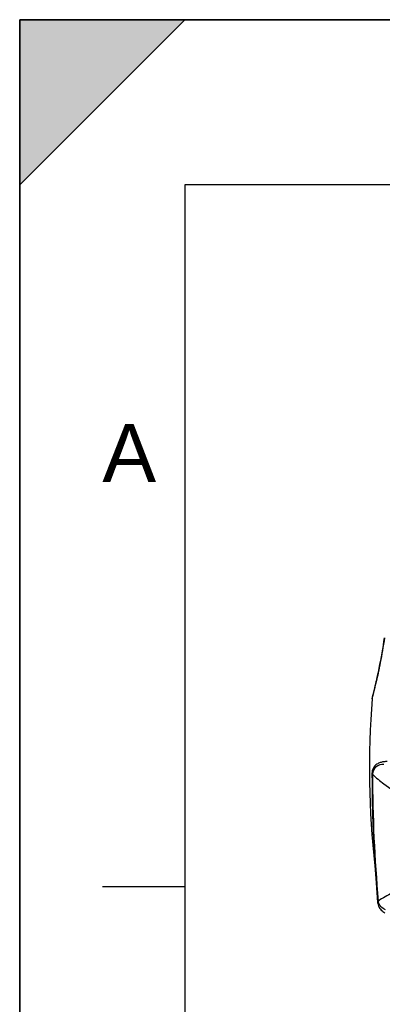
# Model space of a CAD drawing. Header units: millimetres. Extents: x 0 to 297, y 0 to 210.
# Tile 3 of 108: x 0 to 22, y 150 to 210. Entities that reach past the tile are written whole.
import ezdxf

# ---------------------------------------------------------------- set-up
doc = ezdxf.new("R2010")
doc.units = ezdxf.units.MM
doc.header["$LTSCALE"] = 16.335
doc.layers.get('0').update_dxf_attribs({"linetype": 'CONTINUOUS'})
doc.styles.add('TEXTSTYLE_2', font='arial.ttf')

# ---------------------------------------------------------------- blocks, each defined once
blk = doc.blocks.new('MARGEA4_BL0', base_point=(148.514, 105.014))
at = {"color": 7, "linetype": 'Continuous'}
for p, q in [((297.014, 210.014), (0.014, 210.014)), ((0.014, 0.014), (0.014, 210.014)), ((0.014, 200.014), (10.014, 210.014)), ((10.014, 210.014), (0.014, 210.014)), ((0.014, 210.014), (0.014, 200.014)), ((0.014, 0.014), (0.014, 210.014)), ((0.014, 210.014), (0.014, 0.014)), ((0.014, 200.014), (10.014, 210.014)), ((287.014, 200.014), (10.014, 200.014)), ((10.014, 200.014), (10.014, 10.014)), ((5.014, 157.514), (10.014, 157.514))]:
    blk.add_line(p, q, dxfattribs=at)
blk.add_solid([(0.014, 200.014), (10.014, 210.014), (0.014, 210.014)], dxfattribs=at)
at = {"color": 2, "linetype": 'Continuous', "style": 'TEXTSTYLE_2', "oblique": 0.00002}
blk.add_text('A', height=3.5, dxfattribs=at).set_placement((5.014, 182.014))

msp = doc.modelspace()

# ---------------------------------------------------------------- linework, layer by layer
at = {"color": 7, "linetype": 'Continuous'}
for p, q in [((0, 0), (0, 210)), ((0, 210), (297, 210)), ((21.635, 169.988), (21.58, 169.756)), ((21.658, 170.083), (21.635, 169.988)), ((21.655, 170.072), (21.635, 169.988)), ((21.512, 169.474), (21.481, 169.348)), ((21.545, 169.611), (21.511, 169.469)), ((21.581, 169.763), (21.543, 169.605)), ((21.417, 169.081), (21.385, 168.951)), ((21.435, 169.156), (21.403, 169.024)), ((21.482, 169.352), (21.434, 169.154)), ((21.365, 164.373), (21.365, 164.373)), ((21.708, 156.541), (21.708, 156.541))]:
    msp.add_line(p, q, dxfattribs=at)
at = {"color": 9, "linetype": 'Continuous'}
for p, q in [((21.451, 169.197), (21.593, 169.784)), ((21.593, 169.784), (21.627, 169.927)), ((21.374, 168.88), (21.42, 169.072)), ((21.374, 168.88), (21.376, 168.889))]:
    msp.add_line(p, q, dxfattribs=at)
at = {"color": 7, "linetype": 'Continuous'}
for points in [[(22.124, 172.578), (22.094, 172.389), (22.062, 172.19), (22.029, 171.994), (21.996, 171.801), (21.963, 171.612), (21.93, 171.427), (21.897, 171.247), (21.864, 171.073), (21.831, 170.906), (21.8, 170.746), (21.769, 170.593), (21.739, 170.449), (21.71, 170.314), (21.682, 170.188), (21.655, 170.072)], [(22.097, 172.408), (22.065, 172.21), (22.032, 172.013), (21.999, 171.82), (21.966, 171.63), (21.933, 171.444), (21.9, 171.264), (21.867, 171.09), (21.835, 170.922), (21.803, 170.761), (21.772, 170.608), (21.742, 170.463), (21.713, 170.327), (21.685, 170.2), (21.658, 170.083)], [(22.294, 165.079), (22.242, 165.076), (22.192, 165.073), (22.144, 165.068), (22.097, 165.063), (22.05, 165.056), (22.004, 165.049), (21.958, 165.039), (21.912, 165.028), (21.864, 165.014), (21.814, 164.996), (21.763, 164.974), (21.71, 164.947), (21.654, 164.912), (21.598, 164.869), (21.544, 164.818), (21.493, 164.757), (21.447, 164.686), (21.411, 164.61), (21.385, 164.53), (21.37, 164.447), (21.365, 164.373)], [(21.365, 164.373), (21.367, 163.796), (21.377, 162.835), (21.4, 161.853), (21.434, 160.851), (21.481, 159.829), (21.541, 158.786), (21.614, 157.722), (21.708, 156.541)], [(21.708, 156.541), (21.716, 156.48), (21.737, 156.394), (21.767, 156.315), (21.803, 156.245), (21.843, 156.182), (21.887, 156.126), (21.931, 156.077), (21.977, 156.033), (22.024, 155.992)], [(21.716, 156.48), (21.717, 156.479), (21.738, 156.392), (21.768, 156.313), (21.804, 156.243), (21.844, 156.18), (21.888, 156.125), (21.933, 156.075), (21.979, 156.031), (22.026, 155.991), (22.075, 155.953), (22.125, 155.918), (22.15, 155.901)]]:
    msp.add_lwpolyline(points, dxfattribs=at)
at = {"color": 9, "linetype": 'Continuous'}
for points in [[(21.451, 169.196), (21.468, 169.27), (21.509, 169.439)], [(21.509, 169.439), (21.534, 169.54), (21.562, 169.657), (21.593, 169.785)], [(21.376, 168.889), (21.38, 168.907), (21.387, 168.934), (21.396, 168.971), (21.407, 169.018), (21.451, 169.197)], [(21.42, 169.072), (21.435, 169.131), (21.451, 169.196)]]:
    msp.add_lwpolyline(points, dxfattribs=at)
for centre, radius, start, end in [((8.856, 172.999), 13.135, 346.4759, 346.94582), ((21.937, 169.915), 0.31, 166.43831, 177.75698), ((4.291, 174.053), 17.82, 346.95865, 347.68589), ((104.018, 164.198), 82.617, 179.9244, 185.26245)]:
    msp.add_arc(centre, radius, start, end, dxfattribs=at)
at = {"color": 7, "linetype": 'Continuous'}
for centre, radius, start, end in [((75.04, 164.696), 53.829, 175.54188, 186.33786), ((21.82, 168.845), 0.447, 166.32478, 175.52859)]:
    msp.add_arc(centre, radius, start, end, dxfattribs=at)
at = {"color": 9, "linetype": 'Continuous'}
for points, knots in [([(21.702, 170.253), (21.737, 170.415), (21.897, 171.187), (22.032, 171.963), (22.128, 172.577)], [0, 0, 0, 0, 0.211434, 1, 1, 1, 1]), ([(22.085, 164.894), (21.922, 164.917), (21.559, 164.815), (21.403, 164.472), (21.402, 164.307)], [0, 0, 0, 0, 0.499868, 1, 1, 1, 1]), ([(21.365, 164.373), (21.365, 164.362), (21.374, 164.337), (21.391, 164.317), (21.402, 164.307)], [0, 0, 0, 0, 0.423345, 1, 1, 1, 1]), ([(21.402, 164.307), (21.608, 164.09), (22.213, 163.613), (22.85, 163.191), (23.248, 162.948)], [0, 0, 0, 0, 0.390798, 1, 1, 1, 1]), ([(23.017, 157.292), (22.878, 157.232), (22.443, 157.036), (22.005, 156.824), (21.75, 156.62)], [0, 0, 0, 0, 0.316165, 1, 1, 1, 1]), ([(21.75, 156.62), (21.737, 156.61), (21.714, 156.587), (21.707, 156.555), (21.708, 156.541)], [0, 0, 0, 0, 0.539979, 1, 1, 1, 1])]:
    msp.add_open_spline(points, degree=3, knots=knots, dxfattribs=at)
msp.add_open_spline([(22.193, 156.097), (21.972, 156.156), (21.771, 156.393), (21.75, 156.62)], degree=3, dxfattribs=at)

# ---------------------------------------------------------------- block references
at = {"color": 2, "linetype": 'Continuous'}
msp.add_blockref('MARGEA4_BL0', (148.514, 105.014), dxfattribs=at)

doc.saveas('drawing.dxf')
